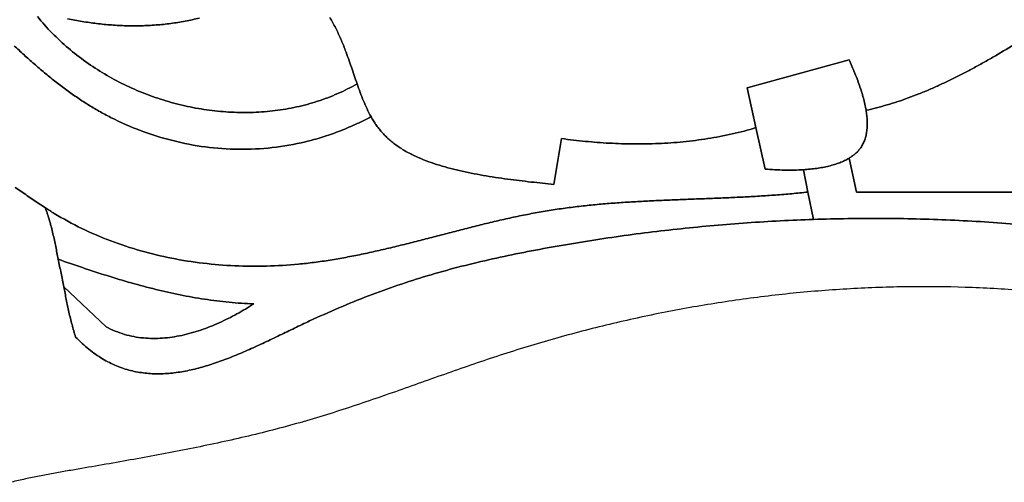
# Model space of a CAD drawing. Header units: millimetres. Extents: x -96818 to 270234, y -28968 to 336819.
# Tile 2 of 7: x 13368 to 136556, y -22271 to 35616. Entities that reach past the tile are written whole.
import ezdxf

# ---------------------------------------------------------------- set-up
doc = ezdxf.new("R2010")
doc.units = ezdxf.units.MM
for name, color, linetype in [('01_MAIN_BUILDING', 7, 'Continuous'), ('03_SHARED_CURVES', 7, 'Continuous'), ('REGION_HOLES', 7, 'Continuous')]:
    doc.layers.add(name, color=color, linetype=linetype)

msp = doc.modelspace()

# ---------------------------------------------------------------- linework, layer by layer
at = {"layer": '01_MAIN_BUILDING'}
msp.add_lwpolyline([(137772, 32509, -0.0074536), (135111, 30910, -0.0040205), (133796, 30160, -0.0045676), (132468, 29432, -0.0047651), (131153, 28743, -0.0053772), (129824, 28081, -0.005584), (128509, 27461, -0.0062655), (127180, 26873, -0.0064828), (125866, 26331, -0.0072321), (124537, 25825, -0.0074608), (123223, 25369, -0.0082668), (121895, 24954, -0.0085074), (120582, 24592, -0.0093448), (119257, 24277, 0.0138272), (119109, 25047, 0.0107368), (118922, 25809, 0.0100944), (118692, 26607, 0.0080304), (118433, 27396, 0.0074818), (118139, 28204, 0.0060808), (117823, 29005, 0.0055941), (117484, 29809, 0.0046095), (117128, 30607), (104396, 27105), (105488, 22112, -0.0184379), (102496, 21317, -0.0162553), (99456, 20732, -0.0152787), (96380, 20339, -0.0135202), (93286, 20123, -0.0126648), (90210, 20070, -0.0114223), (87135, 20165, -0.0106605), (84141, 20391, -0.0099272), (81159, 20739), (80205, 15010, -0.0004754), (78784, 15155, -0.0017453), (77365, 15306, -0.0024187), (75879, 15478, -0.0035794), (74395, 15667, -0.0042547), (72879, 15884, -0.005515), (71367, 16131, -0.0062159), (69856, 16414, -0.0077514), (68353, 16740, -0.0084694), (66937, 17095, -0.0117949), (65536, 17507, -0.0132575), (64206, 17972, -0.0178028), (62907, 18519, -0.0095675), (62296, 18816, -0.0109612), (61698, 19139, -0.0114215), (61129, 19479, -0.0129292), (60577, 19847, -0.013427), (60056, 20235, -0.0149144), (59558, 20652, -0.0154451), (59092, 21093, -0.0166819), (58655, 21563, -0.0149603), (58287, 22013, -0.0132626), (57945, 22483, -0.0125174), (57624, 22977, -0.0106584), (57325, 23485, -0.017373), (56824, 24459, -0.0117202), (56381, 25460, -0.0095558), (55965, 26519, -0.0048482), (55579, 27591, -0.0027253), (55220, 28639, 0.0009502), (54864, 29688, 0.0027338), (54496, 30748, 0.0062921), (54109, 31801, 0.0106801), (53542, 33196, 0.0145543), (52906, 34560, 0.0166238), (52173, 35905, 0.0194633)], format="xyb", dxfattribs=at)
at = {"layer": '03_SHARED_CURVES'}
for points in [[(15588, 36018, 0.024008), (17430, 33943, 0.0226263), (19458, 32049, 0.0220407), (21654, 30337, 0.0209385), (23990, 28821, 0.0205803), (26451, 27498, 0.0200126), (29012, 26379, 0.0198715), (31653, 25468, 0.0199397), (34358, 24770, 0.0200127), (37092, 24294, 0.0207356), (39856, 24041, 0.0210314), (42602, 24020, 0.0223441), (45339, 24237, 0.0228805), (48015, 24695, 0.0245513), (50636, 25405, 0.0253402), (53165, 26369, 0.0268409), (55579, 27591, 0.0048482), (55965, 26519, 0.0095558), (56381, 25460, 0.0117202), (56824, 24459, 0.017373), (57325, 23485, -0.0158649), (55323, 22489, -0.0162834), (53261, 21623, -0.015944), (51210, 20913, -0.0161052), (49118, 20337, -0.0313942), (44961, 19606, -0.0308916), (40747, 19397, -0.0299057), (36602, 19697, -0.0287598), (32519, 20479, -0.0281786), (28551, 21721, -0.0272106), (24744, 23393, -0.0121461), (23282, 24178, -0.0107808), (21857, 25029, -0.0101239), (20462, 25944, -0.0087128), (19103, 26910, -0.008075), (17767, 27929, -0.0067123), (16461, 28987, -0.006093), (15175, 30086, -0.00481), (13913, 31212, -0.0042052), (12667, 32365, -0.0029911)], [(52173, 35905, -0.0166238), (52906, 34560, -0.0145543), (53542, 33196, -0.0106801), (54109, 31801, -0.0062921), (54496, 30748, -0.0027338), (54864, 29688, -0.0009502), (55220, 28639, 0.0027253), (55579, 27591, -0.0268409), (53165, 26369, -0.0253402), (50636, 25405, -0.0245513), (48015, 24695, -0.0228805), (45339, 24237, -0.0223441), (42602, 24020, -0.0210314), (39856, 24041, -0.0207356), (37092, 24294, -0.0200127), (34358, 24770, -0.0199397), (31653, 25468, -0.0198715), (29012, 26379, -0.0200126), (26451, 27498, -0.0205803), (23990, 28821, -0.0209385), (21654, 30337, -0.0220407), (19458, 32049, -0.0226263), (17430, 33943, -0.024008), (15588, 36018)], [(35848, 35823, -0.0150956), (34079, 35431, -0.0146262), (32260, 35140, -0.0134005), (30426, 34952, -0.013033), (28567, 34859, -0.0122543), (26706, 34861, -0.0119752), (24847, 34953, -0.0116391), (22995, 35133, -0.0114402), (21175, 35394, -0.011559), (19370, 35740, -0.0114379)], [(19370, 35740, 0.011559), (21175, 35394, 0.0114402), (22995, 35133, 0.0116391), (24847, 34953, 0.0119752), (26706, 34861, 0.0122543), (28567, 34859, 0.013033), (30426, 34952, 0.0134005), (32260, 35140, 0.0146262), (34079, 35431, 0.0150956), (35848, 35823, 0.0167472)], [(12667, 32365, 0.0042052), (13913, 31212, 0.00481), (15175, 30086, 0.006093), (16461, 28987, 0.0067123), (17767, 27929, 0.008075), (19103, 26910, 0.0087128), (20462, 25944, 0.0101239), (21857, 25029, 0.0107808), (23282, 24178, 0.0121461), (24744, 23393, 0.0272106), (28551, 21721, 0.0281786), (32519, 20479, 0.0287598), (36602, 19697, 0.0299057), (40747, 19397, 0.0308916), (44961, 19606, 0.0313942), (49118, 20337, 0.0161052), (51210, 20913, 0.015944), (53261, 21623, 0.0162834), (55323, 22489, 0.0158649), (57325, 23485, 0.0106584), (57624, 22977, 0.0125174), (57945, 22483, 0.0132626), (58287, 22013, 0.0149603), (58655, 21563, 0.0166819), (59092, 21093, 0.0154451), (59558, 20652, 0.0149144), (60056, 20235, 0.013427), (60577, 19847, 0.0129292), (61129, 19479, 0.0114215), (61698, 19139, 0.0109612), (62296, 18816, 0.0095675), (62907, 18519, 0.0178028), (64206, 17972, 0.0132575), (65536, 17507, 0.0117949), (66937, 17095, 0.0084694), (68353, 16740, 0.0077514), (69856, 16414, 0.0062159), (71367, 16131, 0.005515), (72879, 15884, 0.0042547), (74395, 15667, 0.0035794), (75879, 15478, 0.0024187), (77365, 15306, 0.0017453), (78784, 15155, 0.0004754), (80205, 15010), (81159, 20739, 0.0099272), (84141, 20391, 0.0106605), (87135, 20165, 0.0114223), (90210, 20070, 0.0126648), (93286, 20123, 0.0135202), (96380, 20339, 0.0152787), (99456, 20732, 0.0162553), (102496, 21317, 0.0184379), (105488, 22112), (106624, 16919, 0.0074451), (107857, 16838, 0.0086797), (109091, 16796, 0.0090378), (110268, 16798, 0.0111548), (111444, 16847), (111995, 14047, -0.0048969), (109971, 13845, -0.0039023), (107943, 13679, -0.0034083), (105911, 13542, -0.0024181), (103877, 13429, -0.0019261), (101842, 13334, -0.0009424), (99806, 13250, -0.0004513), (97771, 13172, 0.0005322), (95736, 13094, 0.0010238), (93705, 13009, 0.0020162), (91674, 12912, 0.0025098), (89649, 12797, 0.0035173), (87626, 12658, 0.004014), (85611, 12489, 0.0050337), (83600, 12283, 0.0055339), (81597, 12035, 0.0065476), (79602, 11739, 0.0064356), (77626, 11394, 0.0051391), (75658, 11002, 0.0044907), (73696, 10573, 0.0031901), (71741, 10113, 0.002545), (69790, 9631, 0.0012537), (67842, 9133, 0.0006106), (65896, 8628, -0.0006769), (63950, 8124, -0.0013203), (62004, 7628, -0.0026161), (60054, 7147, -0.0032621), (58102, 6690, -0.0045716), (56143, 6264, -0.0052215), (54180, 5876, -0.0065299), (52208, 5535, -0.0071832), (50226, 5248, -0.0084425), (48236, 5023, -0.0174073), (44266, 4782, -0.0178674), (40288, 4820, -0.0182728), (36321, 5146, -0.0193505), (32391, 5769, -0.0199415), (28538, 6694, -0.0214725), (24775, 7935, -0.0222614), (21144, 9496, -0.023883), (17673, 11385, -0.0037598), (17127, 11722, -0.0030573), (16586, 12067, -0.0037543), (15822, 12569, -0.0023588), (15064, 13080, -0.0016596), (14313, 13595, -0.000266), (13564, 14112, 0.0004354), (12821, 14626, 0.0018782)], [(139410, 14055), (118083, 14055), (117136, 18288, 0.0214072), (117559, 18568, 0.0259876), (117954, 18887, 0.0268369), (118294, 19226, 0.0305471), (118593, 19602, 0.035426), (118876, 20075, 0.0315883), (119093, 20582, 0.0301043), (119253, 21135, 0.0243205), (119353, 21703, 0.0231763), (119401, 22322, 0.0180496), (119398, 22943, 0.0171981), (119348, 23612, 0.0134026), (119257, 24277, 0.0093448), (120582, 24592, 0.0085074), (121895, 24954, 0.0082668), (123223, 25369, 0.0074608), (124537, 25825, 0.0072321), (125866, 26331, 0.0064828), (127180, 26873, 0.0062655), (128509, 27461, 0.005584), (129824, 28081, 0.0053772), (131153, 28743, 0.0047651), (132468, 29432, 0.0045676), (133796, 30160, 0.0040205), (135111, 30910, 0.0074536), (137772, 32509, 0.0055963)], [(138358, 10004, 0.0099188), (129827, 10543, 0.0097552), (121249, 10747, 0.0094621), (112670, 10621), (111995, 14047), (111444, 16847, 0.0087312), (112272, 16915, 0.0106095), (113097, 17015, 0.0109541), (113860, 17141, 0.0137157), (114616, 17304, 0.0141654), (115301, 17493, 0.0181666), (115972, 17725, 0.0187884), (116566, 17981, 0.0242559), (117136, 18288), (118083, 14055), (139410, 14055)], [(138827, 1723, 0.0115469), (131667, 2121, 0.0113463), (124478, 2192, 0.0109517), (117294, 1942, 0.0107895), (110125, 1380, 0.0105275), (102986, 512, 0.0104026), (95910, -650, 0.0102858), (88887, -2103, 0.0101973), (81976, -3832, 0.0102362), (75142, -5842, 0.0045351), (71838, -6920, 0.0026078), (68551, -8045, 0.001626), (65280, -9195, -0.0003334), (62013, -10354, -0.0013164), (58743, -11502, -0.0032742), (55463, -12619, -0.0042571), (52160, -13690, -0.0061671), (48835, -14691, -0.0064508), (45425, -15624, -0.0052924), (41994, -16477, -0.0047519), (38532, -17265, -0.0036559), (35058, -17994, -0.0031246), (31571, -18676, -0.0020708), (28077, -19322, -0.0015437), (24593, -19941, -0.0004976), (21105, -20545, 0.0003285), (19340, -20850, 0.0021356), (17577, -21164, 0.003037), (15824, -21495, 0.0048655), (14076, -21853, 0.0057718), (12340, -22248, 0.0075747)]]:
    msp.add_lwpolyline(points, format="xyb", dxfattribs=at)
for points in [[(106624, 16919), (105488, 22112), (104396, 27105), (117128, 30607, -0.0046095), (117484, 29809, -0.0055941), (117823, 29005, -0.0060808), (118139, 28204, -0.0074818), (118433, 27396, -0.0080304), (118692, 26607, -0.0100944), (118922, 25809, -0.0107368), (119109, 25047, -0.0138272), (119257, 24277, -0.0134026), (119348, 23612, -0.0171981), (119398, 22943, -0.0180496), (119401, 22322, -0.0231763), (119353, 21703, -0.0243205), (119253, 21135, -0.0301043), (119093, 20582, -0.0315883), (118876, 20075, -0.035426), (118593, 19602, -0.0305471), (118294, 19226, -0.0268369), (117954, 18887, -0.0259876), (117559, 18568, -0.0214072), (117136, 18288, -0.0242559), (116566, 17981, -0.0187884), (115972, 17725, -0.0181666), (115301, 17493, -0.0141654), (114616, 17304, -0.0137157), (113860, 17141, -0.0109541), (113097, 17015, -0.0106095), (112272, 16915, -0.0087312), (111444, 16847, -0.0111548), (110268, 16798, -0.0090378), (109091, 16796, -0.0086797), (107857, 16838, -0.0074451)], [(16586, 12067, 0.0030573), (17127, 11722, 0.0037598), (17673, 11385, 0.023883), (21144, 9496, 0.0222614), (24775, 7935, 0.0214725), (28538, 6694, 0.0199415), (32391, 5769, 0.0193505), (36321, 5146, 0.0182728), (40288, 4820, 0.0178674), (44266, 4782, 0.0174073), (48236, 5023, 0.0084425), (50226, 5248, 0.0071832), (52208, 5535, 0.0065299), (54180, 5876, 0.0052215), (56143, 6264, 0.0045716), (58102, 6690, 0.0032621), (60054, 7147, 0.0026161), (62004, 7628, 0.0013203), (63950, 8124, 0.0006769), (65896, 8628, -0.0006106), (67842, 9133, -0.0012537), (69790, 9631, -0.002545), (71741, 10113, -0.0031901), (73696, 10573, -0.0044907), (75658, 11002, -0.0051391), (77626, 11394, -0.0064356), (79602, 11739, -0.0065476), (81597, 12035, -0.0055339), (83600, 12283, -0.0050337), (85611, 12489, -0.004014), (87626, 12658, -0.0035173), (89649, 12797, -0.0025098), (91674, 12912, -0.0020162), (93705, 13009, -0.0010238), (95736, 13094, -0.0005322), (97771, 13172, 0.0004513), (99806, 13250, 0.0009424), (101842, 13334, 0.0019261), (103877, 13429, 0.0024181), (105911, 13542, 0.0034083), (107943, 13679, 0.0039023), (109971, 13845, 0.0048969), (111995, 14047), (112670, 10621, 0.0090602), (104385, 10192, 0.0089884), (96122, 9465, 0.0089098), (87975, 8453, 0.0090463), (79869, 7149, 0.0048614), (75940, 6404, 0.0066255), (72030, 5569, 0.0074619), (68183, 4634, 0.0093028), (64369, 3570, 0.0096561), (60663, 2383, 0.0094009), (57004, 1056, 0.0093105), (53292, -450, 0.0082616), (49636, -2086, 0.0031618), (47760, -2977, -0.0003672), (45889, -3878, -0.0020513), (44006, -4774, -0.0056151), (42111, -5641, -0.0034804), (41168, -6051, -0.0044942), (40219, -6447, -0.0049509), (39278, -6818, -0.0061002), (38330, -7168, -0.0065782), (37393, -7487, -0.007893), (36447, -7779, -0.0083984), (35515, -8034, -0.0098841), (34574, -8255, -0.0104217), (33648, -8433, -0.012033), (32714, -8569, -0.0126048), (31794, -8657, -0.0142122), (30871, -8696, -0.014813), (29958, -8681, -0.0161789), (29049, -8609, -0.0167915), (28144, -8478, -0.0176001), (27250, -8285, -0.0181946), (26353, -8023, -0.0181657), (25478, -7696, -0.0187099), (24592, -7289, -0.0177538), (23737, -6818, -0.018228), (22864, -6251, -0.0165104), (22031, -5624, -0.0169122), (21173, -4883, -0.0147606), (20363, -4089, -0.0116082), (19913, -2540, -0.008879), (19527, -973, -0.0073239), (19193, 599, -0.0042036), (18896, 2178), (24182, -2816, 0.0256547), (25305, -3345, 0.0258616), (26477, -3757, 0.0246877), (27647, -4039, 0.0231712), (28840, -4209, 0.0220337), (30039, -4270, 0.0196996), (31240, -4230, 0.0186814), (32447, -4097, 0.0163134), (33643, -3881, 0.0154296), (34840, -3584, 0.0134241), (36018, -3219, 0.0126561), (37185, -2789, 0.0111213), (38331, -2304, 0.0104438), (39452, -1771, 0.0093568), (40551, -1195, 0.0087472), (41608, -590, 0.0080526), (42644, 49, -0.0154209), (39559, 257, -0.0134103), (36491, 642, -0.0123533), (33428, 1188, -0.0100148), (30392, 1871, -0.0089763), (27334, 2682, -0.0066479), (24303, 3588, -0.0056388), (21234, 4588, -0.0034638), (18183, 5643, -0.0002462), (18030, 6436, 0.0017708), (17873, 7229, 0.0027846), (17708, 8031, 0.0046732), (17530, 8830, 0.0056703), (17333, 9640, 0.0073606), (17114, 10444, 0.008332), (16865, 11260, 0.0097043)], [(18896, 2178, 0.00654), (18729, 3043, 0.0019799), (18547, 3904, -0.0002692), (18361, 4773, -0.004677), (18183, 5643, 0.0034638), (21234, 4588, 0.0056388), (24303, 3588, 0.0066479), (27334, 2682, 0.0089763), (30392, 1871, 0.0100148), (33428, 1188, 0.0123533), (36491, 642, 0.0134103), (39559, 257, 0.0154209), (42644, 49, -0.0080526), (41608, -590, -0.0087472), (40551, -1195, -0.0093568), (39452, -1771, -0.0104438), (38331, -2304, -0.0111213), (37185, -2789, -0.0126561), (36018, -3219, -0.0134241), (34840, -3584, -0.0154296), (33643, -3881, -0.0163134), (32447, -4097, -0.0186814), (31240, -4230, -0.0196996), (30039, -4270, -0.0220337), (28840, -4209, -0.0231712), (27647, -4039, -0.0246877), (26477, -3757, -0.0258616), (25305, -3345, -0.0256547), (24182, -2816)]]:
    msp.add_lwpolyline(points, format="xyb", close=True, dxfattribs=at)
at = {"layer": 'REGION_HOLES'}
msp.add_lwpolyline([(12821, 14626, -0.0004354), (13564, 14112, 0.000266), (14313, 13595, 0.0016596), (15064, 13080, 0.0023588), (15822, 12569, 0.0037543), (16586, 12067, -0.0097043), (16865, 11260, -0.008332), (17114, 10444, -0.0073606), (17333, 9640, -0.0056703), (17530, 8830, -0.0046732), (17708, 8031, -0.0027846), (17873, 7229, -0.0017708), (18030, 6436, 0.0002462), (18183, 5643, 0.004677), (18361, 4773, 0.0002692), (18547, 3904, -0.0019799), (18729, 3043, -0.00654), (18896, 2178, 0.0042036), (19193, 599, 0.0073239), (19527, -973, 0.008879), (19913, -2540, 0.0116082), (20363, -4089, 0.0147606), (21173, -4883, 0.0169122), (22031, -5624, 0.0165104), (22864, -6251, 0.018228), (23737, -6818, 0.0177538), (24592, -7289, 0.0187099), (25478, -7696, 0.0181657), (26353, -8023, 0.0181946), (27250, -8285, 0.0176001), (28144, -8478, 0.0167915), (29049, -8609, 0.0161789), (29958, -8681, 0.014813), (30871, -8696, 0.0142122), (31794, -8657, 0.0126048), (32714, -8569, 0.012033), (33648, -8433, 0.0104217), (34574, -8255, 0.0098841), (35515, -8034, 0.0083984), (36447, -7779, 0.007893), (37393, -7487, 0.0065782), (38330, -7168, 0.0061002), (39278, -6818, 0.0049509), (40219, -6447, 0.0044942), (41168, -6051, 0.0034804), (42111, -5641, 0.0056151), (44006, -4774, 0.0020513), (45889, -3878, 0.0003672), (47760, -2977, -0.0031618), (49636, -2086, -0.0082616), (53292, -450, -0.0093105), (57004, 1056, -0.0094009), (60663, 2383, -0.0096561), (64369, 3570, -0.0093028), (68183, 4634, -0.0074619), (72030, 5569, -0.0066255), (75940, 6404, -0.0048614), (79869, 7149, -0.0090463), (87975, 8453, -0.0089098), (96122, 9465, -0.0089884), (104385, 10192, -0.0090602), (112670, 10621, -0.0094621), (121249, 10747, -0.0097552), (129827, 10543, -0.0099188), (138358, 10004, -0.0104332)], format="xyb", dxfattribs=at)

doc.saveas('drawing.dxf')
